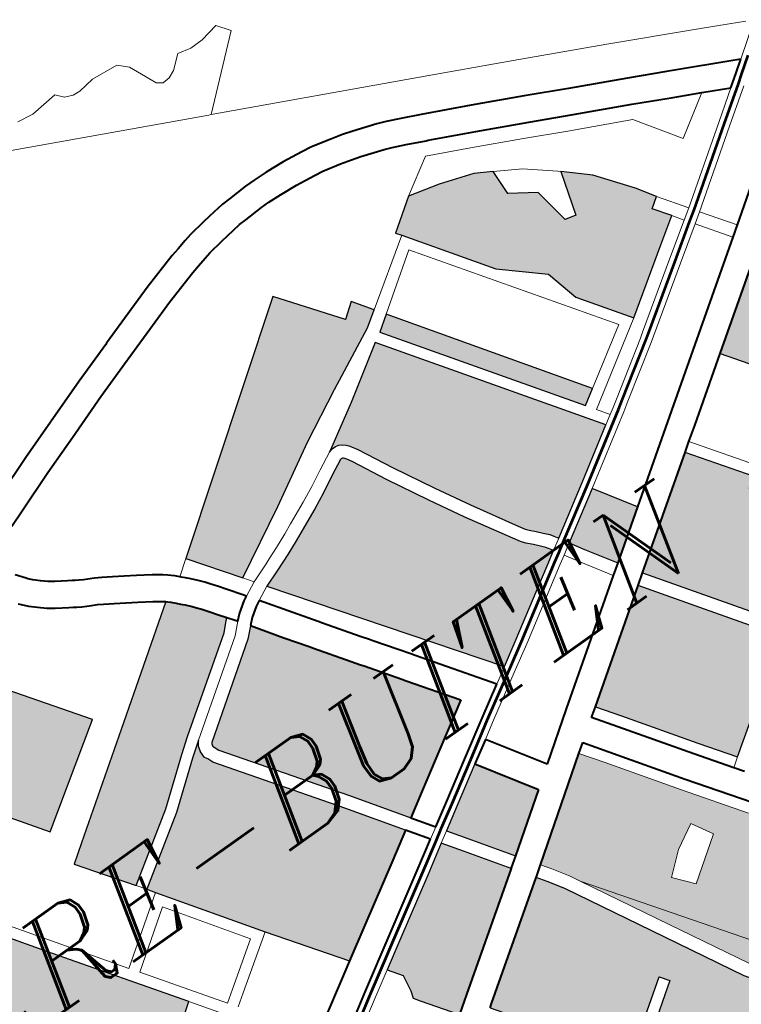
# Model space of a CAD drawing. Header units: metres. Extents: x 148316 to 148653, y 486436 to 486744.
# Tile 67 of 87: x 148550.13 to 148553.93, y 486728.67 to 486733.84. Entities that reach past the tile are written whole.
import ezdxf

# ---------------------------------------------------------------- set-up
doc = ezdxf.new("R2010")
doc.units = ezdxf.units.M
doc.header["$MEASUREMENT"] = 0
for name, color, linetype, lineweight in [('WVB-pen-brm-dik 018', 6, 'Continuous', 13), ('WVB-pen-brm-dik 050', 6, 'Continuous', 53), ('WVB-pen-dik 035', 1, 'Continuous', 40), ('WVB-raster-20%', 254, 'Continuous', 30), ('WVB-raster-60%', 253, 'Continuous', 30), ('WVB-tekst-dik 035', 1, 'Continuous', 40)]:
    doc.layers.add(name, color=color, linetype=linetype, lineweight=lineweight)
doc.styles.add('1 200   cursief   0.18', font='ITALICS.shx', dxfattribs={"height": 0.36})

# ---------------------------------------------------------------- blocks, each defined once
blk = doc.blocks.new('INZET')
at = {"layer": 'WVB-raster-20%'}
for points in [[(-0.045455, -0.030839), (-0.046384, -0.029553), (-0.040528, -0.025267), (-0.039317, -0.02687), (-0.038925, -0.026576), (-0.038558, -0.027104), (-0.038974, -0.027388), (-0.040621, -0.028202), (-0.042006, -0.028917), (-0.043615, -0.029844)], [(-0.033117, -0.031228), (-0.034045, -0.029904), (-0.034282, -0.028997), (-0.035325, -0.028078), (-0.036834, -0.025925), (-0.036932, -0.025785), (-0.036092, -0.025194), (-0.035254, -0.025397), (-0.034347, -0.025699), (-0.033907, -0.025955), (-0.03392, -0.026647), (-0.033261, -0.027087), (-0.033092, -0.028083), (-0.032795, -0.028147), (-0.032455, -0.026982), (-0.031829, -0.027553), (-0.031104, -0.02848), (-0.030786, -0.028981), (-0.031064, -0.029177), (-0.030752, -0.029619), (-0.031428, -0.030079)], [(-0.035489, -0.032374), (-0.038779, -0.027668), (-0.038369, -0.027378), (-0.035081, -0.032116)], [(-0.038086, -0.034803), (-0.03816, -0.034682), (-0.038219, -0.03459), (-0.038338, -0.034459), (-0.03847, -0.034316), (-0.038597, -0.034183), (-0.038664, -0.034095), (-0.038772, -0.033923), (-0.03947, -0.032746), (-0.03998, -0.03184), (-0.040566, -0.030756), (-0.041039, -0.029843), (-0.04113, -0.029689), (-0.041176, -0.029626), (-0.04122, -0.029572), (-0.041284, -0.029513), (-0.041375, -0.029462), (-0.041468, -0.029442), (-0.04158, -0.029438), (-0.041683, -0.029466), (-0.040464, -0.028738), (-0.03904, -0.027818), (-0.035349, -0.033098), (-0.036735, -0.033969)], [(-0.053449, -0.033334), (-0.05493, -0.031233), (-0.052337, -0.029459), (-0.050836, -0.03158)], [(-0.052432, -0.035796), (-0.053435, -0.034394), (-0.052946, -0.034048), (-0.050376, -0.032229), (-0.047468, -0.03017), (-0.047425, -0.030209), (-0.047368, -0.03026), (-0.04727, -0.030363), (-0.047187, -0.03045), (-0.0471, -0.03054), (-0.04698, -0.030676), (-0.046877, -0.030797), (-0.046808, -0.030882), (-0.046678, -0.031061), (-0.046552, -0.031233), (-0.0464, -0.031443), (-0.0465, -0.031537), (-0.046696, -0.031726), (-0.049053, -0.03339), (-0.049458, -0.033688), (-0.050628, -0.034607)], [(-0.029984, -0.035895), (-0.031818, -0.03331), (-0.029367, -0.031587), (-0.0278, -0.033811), (-0.027565, -0.034147)], [(-0.049006, -0.040662), (-0.050373, -0.038751), (-0.052118, -0.036236), (-0.052257, -0.03604), (-0.050452, -0.03485), (-0.049277, -0.033927), (-0.048875, -0.033632), (-0.048969, -0.033761), (-0.049013, -0.033917), (-0.049013, -0.034097), (-0.048966, -0.034179), (-0.048904, -0.034326), (-0.046777, -0.037323), (-0.045815, -0.038715), (-0.046545, -0.039162), (-0.048135, -0.040131)], [(-0.0372, -0.036233), (-0.037706, -0.035434), (-0.037931, -0.03506), (-0.036618, -0.03425), (-0.035923, -0.035335)], [(-0.034529, -0.040088), (-0.035019, -0.039393), (-0.035754, -0.038344), (-0.036817, -0.036825), (-0.03407, -0.034894), (-0.032961, -0.036463), (-0.033236, -0.036641), (-0.033123, -0.038508), (-0.033093, -0.039079)], [(-0.043851, -0.040941), (-0.044607, -0.03985), (-0.044948, -0.039357), (-0.044332, -0.038981), (-0.043318, -0.038358), (-0.042349, -0.039871)]]:
    blk.add_hatch(color=256, dxfattribs=at).paths.add_polyline_path(points)
at = {"layer": 'WVB-raster-20%', "extrusion": (0, 0, -1)}
for points in [[(0.041203, -0.03672), (0.040535, -0.036317), (0.038605, -0.035123), (0.038384, -0.034987), (0.038457, -0.034868), (0.038498, -0.034804), (0.038596, -0.034695), (0.038725, -0.034555), (0.038864, -0.03441), (0.038952, -0.034294), (0.039071, -0.034105), (0.039773, -0.032922), (0.040286, -0.032009), (0.040875, -0.03092), (0.041346, -0.030012), (0.041422, -0.029882), (0.041454, -0.02984), (0.041477, -0.029811), (0.041491, -0.029798), (0.041499, -0.029793), (0.041512, -0.029791), (0.04154, -0.029789), (0.041558, -0.029795), (0.041992, -0.030009), (0.042432, -0.030246), (0.042865, -0.030455), (0.043466, -0.03073), (0.043749, -0.030856), (0.044139, -0.031021), (0.044611, -0.031213), (0.045066, -0.031377)], [(0.045516, -0.038533), (0.044855, -0.038128), (0.043846, -0.037509), (0.042642, -0.036769), (0.043521, -0.035529), (0.04359, -0.035431), (0.044199, -0.034572), (0.044257, -0.034491), (0.044406, -0.03428), (0.045011, -0.03342), (0.04508, -0.033321), (0.045486, -0.032745), (0.046019, -0.031977), (0.046053, -0.032008), (0.04628, -0.032228), (0.048626, -0.033885), (0.048649, -0.033917), (0.048663, -0.033966), (0.048663, -0.034004), (0.048652, -0.034024), (0.048597, -0.034155), (0.04649, -0.037122)], [(0.056681, -0.041698), (0.053069, -0.039082), (0.055255, -0.035973), (0.056354, -0.034395), (0.06008, -0.036898), (0.059504, -0.037708), (0.057663, -0.040309)], [(0.037588, -0.042211), (0.034816, -0.040289), (0.035306, -0.039594), (0.036041, -0.038545), (0.037104, -0.037026), (0.039868, -0.03897), (0.039448, -0.039563), (0.038231, -0.041309)], [(0.047469, -0.043486), (0.047015, -0.043167), (0.044136, -0.041144), (0.044895, -0.040049), (0.045247, -0.03954), (0.046024, -0.040016), (0.047615, -0.040985), (0.048337, -0.041426), (0.04808, -0.041792), (0.048146, -0.042234), (0.048213, -0.042433), (0.048102, -0.042588)], [(0.042004, -0.050449), (0.04153, -0.050402), (0.040889, -0.050212), (0.039608, -0.0495), (0.039375, -0.04938), (0.040405, -0.047335), (0.040483, -0.047294), (0.040606, -0.047206), (0.040709, -0.047103), (0.040782, -0.046995), (0.042076, -0.044626), (0.043292, -0.042389), (0.043562, -0.041972), (0.043737, -0.041719), (0.046613, -0.043739), (0.046712, -0.043809), (0.044443, -0.04701), (0.042618, -0.045721), (0.042445, -0.045966), (0.044269, -0.047255)]]:
    blk.add_hatch(color=256, dxfattribs=at).paths.add_polyline_path(points)
h = blk.add_hatch(color=256, dxfattribs=at)
h.paths.add_polyline_path([(0.03989, -0.047109), (0.039811, -0.047086), (0.039732, -0.047064), (0.03962, -0.046993), (0.039582, -0.04697), (0.037366, -0.045408), (0.036939, -0.045144), (0.036721, -0.045001), (0.036871, -0.044914), (0.037236, -0.044662), (0.037567, -0.044354), (0.037844, -0.044086), (0.038209, -0.043579), (0.039293, -0.042058), (0.040512, -0.040311), (0.040931, -0.039719), (0.043452, -0.041516), (0.043271, -0.041777), (0.042991, -0.04221), (0.042849, -0.042471), (0.041768, -0.044459), (0.040482, -0.046813), (0.040437, -0.04688), (0.040379, -0.046938), (0.040298, -0.046996), (0.040194, -0.047051), (0.040117, -0.047081), (0.040058, -0.047097), (0.039957, -0.047109)])
h.paths.add_polyline_path([(0.04041, -0.044295), (0.039294, -0.043509), (0.039275, -0.043495), (0.039606, -0.042922), (0.040265, -0.043295), (0.040839, -0.04379)], flags=16)
at = {"layer": 'WVB-pen-brm-dik 018'}
for p, q in [((-0.039355, -0.020307), (-0.046798, -0.016794)), ((-0.043324, -0.017645), (-0.042885, -0.017712)), ((-0.042885, -0.017712), (-0.043324, -0.017645)), ((-0.042885, -0.017712), (-0.042125, -0.017628)), ((-0.042125, -0.017628), (-0.042885, -0.017712)), ((-0.042125, -0.017628), (-0.041956, -0.017831)), ((-0.041956, -0.017831), (-0.042125, -0.017628)), ((-0.041956, -0.017831), (-0.041736, -0.017915)), ((-0.041736, -0.017915), (-0.041956, -0.017831)), ((-0.041736, -0.017915), (-0.041534, -0.017932)), ((-0.041534, -0.017932), (-0.041736, -0.017915)), ((-0.041534, -0.017932), (-0.041078, -0.017865)), ((-0.041078, -0.017865), (-0.041534, -0.017932)), ((-0.041078, -0.017865), (-0.040342, -0.017943)), ((-0.040342, -0.017943), (-0.041078, -0.017865)), ((-0.040342, -0.017943), (-0.040106, -0.01818)), ((-0.040106, -0.01818), (-0.040342, -0.017943)), ((-0.040106, -0.01818), (-0.039903, -0.018619)), ((-0.039903, -0.018619), (-0.040106, -0.01818)), ((-0.039903, -0.018619), (-0.039768, -0.018923)), ((-0.039768, -0.018923), (-0.039903, -0.018619)), ((-0.03921, -0.018923), (-0.038856, -0.018619)), ((-0.038856, -0.018619), (-0.03921, -0.018923)), ((-0.038856, -0.018619), (-0.038501, -0.018704)), ((-0.038501, -0.018704), (-0.038856, -0.018619)), ((-0.038129, -0.018704), (-0.037623, -0.018602)), ((-0.037623, -0.018602), (-0.038129, -0.018704)), ((-0.037623, -0.018602), (-0.037369, -0.01894)), ((-0.037369, -0.01894), (-0.037623, -0.018602)), ((-0.038501, -0.018704), (-0.038129, -0.018704)), ((-0.038129, -0.018704), (-0.038501, -0.018704)), ((-0.039768, -0.018923), (-0.039616, -0.019025)), ((-0.039616, -0.019025), (-0.039768, -0.018923)), ((-0.039616, -0.019025), (-0.039413, -0.019008)), ((-0.039413, -0.019008), (-0.039616, -0.019025)), ((-0.039413, -0.019008), (-0.03921, -0.018923)), ((-0.03921, -0.018923), (-0.039413, -0.019008)), ((-0.037369, -0.01894), (-0.039077, -0.020438)), ((-0.039077, -0.020438), (-0.037369, -0.01894)), ((-0.039131, -0.020412), (-0.039355, -0.020307)), ((-0.039077, -0.020438), (-0.039131, -0.020412)), ((-0.039077, -0.020438), (-0.034044, -0.022813)), ((-0.039963, -0.022521), (-0.039435, -0.022494)), ((-0.039435, -0.022494), (-0.039157, -0.022494)), ((-0.039157, -0.022494), (-0.038773, -0.022512)), ((-0.041825, -0.022807), (-0.041554, -0.022737)), ((-0.041554, -0.022737), (-0.041343, -0.02269)), ((-0.041343, -0.02269), (-0.040875, -0.022614)), ((-0.040875, -0.022614), (-0.040661, -0.022588)), ((-0.040661, -0.022588), (-0.040194, -0.022525)), ((-0.040194, -0.022525), (-0.039963, -0.022521)), ((-0.038773, -0.022512), (-0.038251, -0.022548)), ((-0.038251, -0.022548), (-0.0377, -0.022622)), ((-0.0377, -0.022622), (-0.037421, -0.022659)), ((-0.037421, -0.022659), (-0.036884, -0.022785)), ((-0.043036, -0.023152), (-0.042057, -0.022864)), ((-0.042057, -0.022864), (-0.041825, -0.022807)), ((-0.036884, -0.022785), (-0.036566, -0.02287)), ((-0.036566, -0.02287), (-0.036298, -0.02295)), ((-0.036298, -0.02295), (-0.035667, -0.023164)), ((-0.034044, -0.022813), (-0.031785, -0.023884)), ((-0.04377, -0.023395), (-0.043036, -0.023152)), ((-0.040571, -0.023282), (-0.040776, -0.023307)), ((-0.040141, -0.023224), (-0.040571, -0.023282)), ((-0.039939, -0.02322), (-0.040141, -0.023224)), ((-0.039418, -0.023194), (-0.039939, -0.02322)), ((-0.039173, -0.023194), (-0.039418, -0.023194)), ((-0.038813, -0.023211), (-0.039173, -0.023194)), ((-0.038322, -0.023245), (-0.038813, -0.023211)), ((-0.037792, -0.023316), (-0.038322, -0.023245)), ((-0.035667, -0.023164), (-0.035435, -0.023251)), ((-0.035435, -0.023251), (-0.035069, -0.023411)), ((-0.044798, -0.023737), (-0.04377, -0.023395)), ((-0.041874, -0.02354), (-0.042828, -0.02382)), ((-0.041653, -0.023485), (-0.041874, -0.02354)), ((-0.041391, -0.023418), (-0.041653, -0.023485)), ((-0.041211, -0.023378), (-0.041391, -0.023418)), ((-0.040776, -0.023307), (-0.041211, -0.023378)), ((-0.037547, -0.023349), (-0.037792, -0.023316)), ((-0.037054, -0.023464), (-0.037547, -0.023349)), ((-0.036758, -0.023543), (-0.037054, -0.023464)), ((-0.035069, -0.023411), (-0.034578, -0.023636)), ((-0.045962, -0.024128), (-0.044837, -0.02375)), ((-0.044837, -0.02375), (-0.044798, -0.023737)), ((-0.036511, -0.023617), (-0.036758, -0.023543)), ((-0.035902, -0.023824), (-0.036511, -0.023617)), ((-0.034578, -0.023636), (-0.033368, -0.024201)), ((-0.042828, -0.02382), (-0.043549, -0.02406)), ((-0.035699, -0.0239), (-0.035902, -0.023824)), ((-0.035354, -0.024051), (-0.035699, -0.0239)), ((-0.03487, -0.024272), (-0.035354, -0.024051)), ((-0.031785, -0.023884), (-0.029531, -0.024965)), ((-0.047203, -0.024573), (-0.045962, -0.024128)), ((-0.043549, -0.02406), (-0.044575, -0.0244)), ((-0.034816, -0.024297), (-0.03487, -0.024272)), ((-0.033666, -0.024834), (-0.034816, -0.024297)), ((-0.033368, -0.024201), (-0.032088, -0.024808)), ((-0.048265, -0.024952), (-0.047203, -0.024573)), ((-0.044614, -0.024413), (-0.045732, -0.024789)), ((-0.044575, -0.0244), (-0.044614, -0.024413)), ((-0.045732, -0.024789), (-0.046967, -0.025232)), ((-0.036092, -0.025194), (-0.03512, -0.024596)), ((-0.03512, -0.024596), (-0.036092, -0.025194)), ((-0.03512, -0.024596), (-0.034027, -0.025106)), ((-0.034027, -0.025106), (-0.03512, -0.024596)), ((-0.032391, -0.02544), (-0.033666, -0.024834)), ((-0.032088, -0.024808), (-0.031023, -0.025324)), ((-0.049406, -0.02538), (-0.048265, -0.024952)), ((-0.029531, -0.024965), (-0.027281, -0.026056)), ((-0.046967, -0.025232), (-0.048025, -0.025609)), ((-0.046384, -0.029553), (-0.040528, -0.025267)), ((-0.040528, -0.025267), (-0.039317, -0.02687)), ((-0.036932, -0.025785), (-0.036092, -0.025194)), ((-0.036092, -0.025194), (-0.035254, -0.025397)), ((-0.034027, -0.025106), (-0.032753, -0.02571)), ((-0.032753, -0.02571), (-0.034027, -0.025106)), ((-0.031023, -0.025324), (-0.029604, -0.026)), ((-0.048025, -0.025609), (-0.049158, -0.026035)), ((-0.035254, -0.025397), (-0.034347, -0.025699)), ((-0.031326, -0.025955), (-0.032391, -0.02544)), ((-0.036834, -0.025925), (-0.036932, -0.025785)), ((-0.034347, -0.025699), (-0.033907, -0.025955)), ((-0.032753, -0.02571), (-0.031689, -0.026226)), ((-0.031689, -0.026226), (-0.032753, -0.02571)), ((-0.049158, -0.026035), (-0.049617, -0.026211)), ((-0.038558, -0.027104), (-0.036834, -0.025925)), ((-0.036834, -0.025925), (-0.038558, -0.027104)), ((-0.035325, -0.028078), (-0.036834, -0.025925)), ((-0.033907, -0.025955), (-0.03392, -0.026647)), ((-0.033239, -0.026344), (-0.033907, -0.025955)), ((-0.033907, -0.025955), (-0.033239, -0.026344)), ((-0.029907, -0.02663), (-0.031326, -0.025955)), ((-0.029604, -0.026), (-0.028665, -0.026457)), ((-0.027281, -0.026056), (-0.0266, -0.026389)), ((-0.038369, -0.027378), (-0.036906, -0.026344)), ((-0.036906, -0.026344), (-0.038369, -0.027378)), ((-0.036906, -0.026344), (-0.033543, -0.031143)), ((-0.033543, -0.031143), (-0.036906, -0.026344)), ((-0.032514, -0.026928), (-0.033239, -0.026344)), ((-0.033239, -0.026344), (-0.032514, -0.026928)), ((-0.031689, -0.026226), (-0.030119, -0.026973)), ((-0.030119, -0.026973), (-0.031689, -0.026226)), ((-0.039317, -0.02687), (-0.038925, -0.026576)), ((-0.038925, -0.026576), (-0.038558, -0.027104)), ((-0.028971, -0.027086), (-0.029907, -0.02663)), ((-0.028665, -0.026457), (-0.026889, -0.027324)), ((-0.0266, -0.026389), (-0.026203, -0.026584)), ((-0.03392, -0.026647), (-0.033261, -0.027087)), ((-0.026889, -0.027324), (-0.026001, -0.026683)), ((-0.038558, -0.027104), (-0.038974, -0.027388)), ((-0.033261, -0.027087), (-0.033092, -0.028083)), ((-0.032795, -0.028147), (-0.032455, -0.026982)), ((-0.032455, -0.026982), (-0.032514, -0.026928)), ((-0.032514, -0.026928), (-0.032455, -0.026982)), ((-0.032455, -0.026982), (-0.031829, -0.027553)), ((-0.030119, -0.026973), (-0.029331, -0.028147)), ((-0.029331, -0.028147), (-0.030119, -0.026973)), ((-0.02823, -0.027448), (-0.028971, -0.027086)), ((-0.050282, -0.027303), (-0.0501, -0.027545)), ((-0.038974, -0.027388), (-0.040621, -0.028202)), ((-0.038779, -0.027668), (-0.038369, -0.027378)), ((-0.038369, -0.027378), (-0.035081, -0.032116)), ((-0.0501, -0.027545), (-0.050077, -0.027576)), ((-0.050077, -0.027576), (-0.04998, -0.027677)), ((-0.04998, -0.027677), (-0.049833, -0.027816)), ((-0.035489, -0.032374), (-0.038779, -0.027668)), ((-0.031829, -0.027553), (-0.031104, -0.02848)), ((-0.029331, -0.028147), (-0.02823, -0.027448)), ((-0.02823, -0.027448), (-0.029331, -0.028147)), ((-0.027537, -0.027787), (-0.02823, -0.027448)), ((-0.049833, -0.027816), (-0.049686, -0.027939)), ((-0.040464, -0.028738), (-0.03904, -0.027818)), ((-0.03904, -0.027818), (-0.035349, -0.033098)), ((-0.028302, -0.028328), (-0.027537, -0.027787)), ((-0.027229, -0.027937), (-0.028149, -0.028588)), ((-0.050611, -0.028031), (-0.05066, -0.027965)), ((-0.050473, -0.028174), (-0.050611, -0.028031)), ((-0.050299, -0.028338), (-0.050473, -0.028174)), ((-0.049686, -0.027939), (-0.049539, -0.028044)), ((-0.049539, -0.028044), (-0.049255, -0.028228)), ((-0.034282, -0.028997), (-0.035325, -0.028078)), ((-0.033092, -0.028083), (-0.032795, -0.028147)), ((-0.050116, -0.028493), (-0.050299, -0.028338)), ((-0.049255, -0.028228), (-0.049154, -0.028294)), ((-0.049154, -0.028294), (-0.049088, -0.028337)), ((-0.049088, -0.028337), (-0.049, -0.028389)), ((-0.049, -0.028389), (-0.048898, -0.028445)), ((-0.048898, -0.028445), (-0.048791, -0.028501)), ((-0.040621, -0.028202), (-0.042006, -0.028917)), ((-0.03027, -0.029714), (-0.028302, -0.028328)), ((-0.049933, -0.028623), (-0.050116, -0.028493)), ((-0.049636, -0.028816), (-0.049933, -0.028623)), ((-0.048791, -0.028501), (-0.048632, -0.028582)), ((-0.048632, -0.028582), (-0.048473, -0.028682)), ((-0.048473, -0.028682), (-0.048235, -0.028829)), ((-0.031104, -0.02848), (-0.030786, -0.028981)), ((-0.028149, -0.028588), (-0.030097, -0.02996)), ((-0.049535, -0.028881), (-0.049636, -0.028816)), ((-0.049458, -0.028931), (-0.049535, -0.028881)), ((-0.049346, -0.028998), (-0.049458, -0.028931)), ((-0.048235, -0.028829), (-0.04797, -0.028994)), ((-0.042006, -0.028917), (-0.043615, -0.029844)), ((-0.041683, -0.029466), (-0.040464, -0.028738)), ((-0.049228, -0.029062), (-0.049346, -0.028998)), ((-0.049114, -0.029122), (-0.049228, -0.029062)), ((-0.048979, -0.029191), (-0.049114, -0.029122)), ((-0.048843, -0.029277), (-0.048979, -0.029191)), ((-0.04797, -0.028994), (-0.047696, -0.029165)), ((-0.047696, -0.029165), (-0.047351, -0.029393)), ((-0.034045, -0.029904), (-0.034282, -0.028997)), ((-0.030786, -0.028981), (-0.031064, -0.029177)), ((-0.031064, -0.029177), (-0.030752, -0.029619)), ((-0.030786, -0.028981), (-0.03027, -0.029714)), ((-0.03027, -0.029714), (-0.030786, -0.028981)), ((-0.052337, -0.029459), (-0.050836, -0.03158)), ((-0.048604, -0.029424), (-0.048843, -0.029277)), ((-0.04834, -0.029588), (-0.048604, -0.029424)), ((-0.047351, -0.029393), (-0.047125, -0.02955)), ((-0.041683, -0.029466), (-0.042153, -0.029698)), ((-0.042153, -0.029698), (-0.041683, -0.029466)), ((-0.04158, -0.029438), (-0.041683, -0.029466)), ((-0.041468, -0.029442), (-0.04158, -0.029438)), ((-0.041375, -0.029462), (-0.041468, -0.029442)), ((-0.041284, -0.029513), (-0.041375, -0.029462)), ((-0.029494, -0.030815), (-0.027561, -0.029456)), ((-0.048075, -0.029754), (-0.04834, -0.029588)), ((-0.047125, -0.02955), (-0.047021, -0.029631)), ((-0.047021, -0.029631), (-0.046956, -0.029689)), ((-0.046956, -0.029689), (-0.04688, -0.029757)), ((-0.046384, -0.029553), (-0.046791, -0.029851)), ((-0.046791, -0.029851), (-0.046384, -0.029553)), ((-0.045455, -0.030839), (-0.046384, -0.029553)), ((-0.042153, -0.029698), (-0.042591, -0.029934)), ((-0.042591, -0.029934), (-0.042153, -0.029698)), ((-0.04122, -0.029572), (-0.041284, -0.029513)), ((-0.041176, -0.029626), (-0.04122, -0.029572)), ((-0.04113, -0.029689), (-0.041176, -0.029626)), ((-0.041039, -0.029843), (-0.04113, -0.029689)), ((-0.030752, -0.029619), (-0.031428, -0.030079)), ((-0.030551, -0.029905), (-0.030752, -0.029619)), ((-0.030752, -0.029619), (-0.030551, -0.029905)), ((-0.030551, -0.029905), (-0.03027, -0.029714)), ((-0.047743, -0.029972), (-0.048075, -0.029754)), ((-0.04754, -0.030114), (-0.047743, -0.029972)), ((-0.04688, -0.029757), (-0.046791, -0.029851)), ((-0.046791, -0.029851), (-0.046764, -0.029879)), ((-0.046764, -0.029879), (-0.046681, -0.029965)), ((-0.046681, -0.029965), (-0.046584, -0.030067)), ((-0.043615, -0.029844), (-0.045455, -0.030839)), ((-0.042591, -0.029934), (-0.043014, -0.030138)), ((-0.043014, -0.030138), (-0.042591, -0.029934)), ((-0.041992, -0.030009), (-0.041558, -0.029795)), ((-0.041558, -0.029795), (-0.04154, -0.029789)), ((-0.04154, -0.029789), (-0.041512, -0.029791)), ((-0.041512, -0.029791), (-0.041499, -0.029793)), ((-0.041499, -0.029793), (-0.041491, -0.029798)), ((-0.041491, -0.029798), (-0.041477, -0.029811)), ((-0.041477, -0.029811), (-0.041454, -0.02984)), ((-0.041454, -0.02984), (-0.041422, -0.029882)), ((-0.041422, -0.029882), (-0.041346, -0.030012)), ((-0.040566, -0.030756), (-0.041039, -0.029843)), ((-0.033117, -0.031228), (-0.034045, -0.029904)), ((-0.031461, -0.030523), (-0.030551, -0.029905)), ((-0.030097, -0.02996), (-0.030378, -0.030151)), ((-0.030097, -0.02996), (-0.029494, -0.030815)), ((-0.029494, -0.030815), (-0.030097, -0.02996)), ((-0.050376, -0.032229), (-0.047468, -0.03017)), ((-0.04747, -0.030168), (-0.04754, -0.030114)), ((-0.047468, -0.03017), (-0.04747, -0.030168)), ((-0.046584, -0.030067), (-0.046452, -0.030217)), ((-0.046452, -0.030217), (-0.046339, -0.030349)), ((-0.043014, -0.030138), (-0.04361, -0.030411)), ((-0.04361, -0.030411), (-0.043014, -0.030138)), ((-0.042865, -0.030455), (-0.042432, -0.030246)), ((-0.042432, -0.030246), (-0.041992, -0.030009)), ((-0.041346, -0.030012), (-0.040875, -0.03092)), ((-0.031428, -0.030079), (-0.033117, -0.031228)), ((-0.030378, -0.030151), (-0.031293, -0.030772)), ((-0.029773, -0.031011), (-0.030378, -0.030151)), ((-0.030378, -0.030151), (-0.029773, -0.031011)), ((-0.046339, -0.030349), (-0.046252, -0.030457)), ((-0.046252, -0.030457), (-0.046112, -0.030649)), ((-0.04361, -0.030411), (-0.043889, -0.030535)), ((-0.043889, -0.030535), (-0.04361, -0.030411)), ((-0.043466, -0.03073), (-0.042865, -0.030455)), ((-0.03315, -0.031673), (-0.031461, -0.030523)), ((-0.046112, -0.030649), (-0.045986, -0.030821)), ((-0.044273, -0.030698), (-0.044597, -0.030829)), ((-0.044597, -0.030829), (-0.044273, -0.030698)), ((-0.043889, -0.030535), (-0.044273, -0.030698)), ((-0.044273, -0.030698), (-0.043889, -0.030535)), ((-0.043749, -0.030856), (-0.043466, -0.03073)), ((-0.03998, -0.03184), (-0.040566, -0.030756)), ((-0.031293, -0.030772), (-0.032978, -0.031918)), ((-0.045986, -0.030821), (-0.045699, -0.031218)), ((-0.045273, -0.03109), (-0.045455, -0.030839)), ((-0.045455, -0.030839), (-0.045273, -0.03109)), ((-0.044742, -0.030888), (-0.045273, -0.03109)), ((-0.045273, -0.03109), (-0.044742, -0.030888)), ((-0.044597, -0.030829), (-0.044742, -0.030888)), ((-0.044742, -0.030888), (-0.044597, -0.030829)), ((-0.044611, -0.031213), (-0.044139, -0.031021)), ((-0.044139, -0.031021), (-0.043749, -0.030856)), ((-0.040875, -0.03092), (-0.040286, -0.032009)), ((-0.032346, -0.03282), (-0.029773, -0.031011)), ((-0.029773, -0.031011), (-0.029494, -0.030815)), ((-0.053449, -0.033334), (-0.05493, -0.031233)), ((-0.045651, -0.031284), (-0.045781, -0.031351)), ((-0.045699, -0.031218), (-0.045685, -0.031237)), ((-0.045685, -0.031237), (-0.045651, -0.031284)), ((-0.045651, -0.031284), (-0.045273, -0.03109)), ((-0.045273, -0.03109), (-0.045651, -0.031284)), ((-0.045066, -0.031377), (-0.044611, -0.031213)), ((-0.033117, -0.031228), (-0.035316, -0.03262)), ((-0.035316, -0.03262), (-0.033117, -0.031228)), ((-0.033543, -0.031143), (-0.035081, -0.032116)), ((-0.035081, -0.032116), (-0.033543, -0.031143)), ((-0.0465, -0.031537), (-0.046696, -0.031726)), ((-0.0464, -0.031443), (-0.0465, -0.031537)), ((-0.046266, -0.031628), (-0.0464, -0.031443)), ((-0.046078, -0.031554), (-0.046222, -0.031688)), ((-0.045781, -0.031351), (-0.046078, -0.031554)), ((-0.045066, -0.031377), (-0.045448, -0.031573)), ((-0.045448, -0.031573), (-0.045066, -0.031377)), ((-0.041203, -0.03672), (-0.045066, -0.031377)), ((-0.055009, -0.035801), (-0.057879, -0.031679)), ((-0.057879, -0.031679), (-0.055009, -0.035801)), ((-0.050836, -0.03158), (-0.053449, -0.033334)), ((-0.046696, -0.031726), (-0.049053, -0.03339)), ((-0.046504, -0.031958), (-0.046294, -0.031754)), ((-0.046294, -0.031754), (-0.046504, -0.031958)), ((-0.046294, -0.031754), (-0.046222, -0.031688)), ((-0.046222, -0.031688), (-0.046294, -0.031754)), ((-0.046251, -0.031648), (-0.046266, -0.031628)), ((-0.046222, -0.031688), (-0.046251, -0.031648)), ((-0.045859, -0.031828), (-0.045602, -0.031652)), ((-0.045602, -0.031652), (-0.045448, -0.031573)), ((-0.045448, -0.031573), (-0.044912, -0.032344)), ((-0.034691, -0.032679), (-0.03329, -0.031768)), ((-0.03329, -0.031768), (-0.03315, -0.031673)), ((-0.048875, -0.033632), (-0.046504, -0.031958)), ((-0.046504, -0.031958), (-0.048875, -0.033632)), ((-0.04628, -0.032228), (-0.046053, -0.032008)), ((-0.046053, -0.032008), (-0.046019, -0.031977)), ((-0.046019, -0.031977), (-0.045859, -0.031828)), ((-0.040286, -0.032009), (-0.039773, -0.032922)), ((-0.03947, -0.032746), (-0.03998, -0.03184)), ((-0.033124, -0.032018), (-0.034519, -0.032925)), ((-0.032978, -0.031918), (-0.033124, -0.032018)), ((-0.052946, -0.034048), (-0.050376, -0.032229)), ((-0.048626, -0.033885), (-0.04628, -0.032228)), ((-0.035081, -0.032116), (-0.035489, -0.032374)), ((-0.044912, -0.032344), (-0.044508, -0.032919)), ((-0.038772, -0.033923), (-0.03947, -0.032746)), ((-0.035316, -0.03262), (-0.035094, -0.032938)), ((-0.035094, -0.032938), (-0.035316, -0.03262)), ((-0.035094, -0.032938), (-0.034929, -0.032834)), ((-0.034929, -0.032834), (-0.034691, -0.032679)), ((-0.033856, -0.033882), (-0.032346, -0.03282)), ((-0.044508, -0.032919), (-0.044439, -0.033017)), ((-0.044439, -0.033017), (-0.043835, -0.033876)), ((-0.039773, -0.032922), (-0.039071, -0.034105)), ((-0.034767, -0.033087), (-0.036618, -0.03425)), ((-0.035349, -0.033098), (-0.035094, -0.032938)), ((-0.034519, -0.032925), (-0.034767, -0.033087)), ((-0.031818, -0.03331), (-0.031942, -0.033397)), ((-0.029984, -0.035895), (-0.031818, -0.03331)), ((-0.049053, -0.03339), (-0.049458, -0.033688)), ((-0.031942, -0.033397), (-0.033454, -0.034461)), ((-0.049458, -0.033688), (-0.050628, -0.034607)), ((-0.049277, -0.033927), (-0.048875, -0.033632)), ((-0.048969, -0.033761), (-0.049013, -0.033917)), ((-0.048875, -0.033632), (-0.048969, -0.033761)), ((-0.048649, -0.033917), (-0.048626, -0.033885)), ((-0.043835, -0.033876), (-0.043686, -0.034086)), ((-0.035923, -0.035335), (-0.033856, -0.033882)), ((-0.053435, -0.034394), (-0.052946, -0.034048)), ((-0.050452, -0.03485), (-0.049277, -0.033927)), ((-0.049013, -0.033917), (-0.049013, -0.034097)), ((-0.049013, -0.034097), (-0.048966, -0.034179)), ((-0.048663, -0.033966), (-0.048649, -0.033917)), ((-0.048663, -0.034004), (-0.048663, -0.033966)), ((-0.048652, -0.034024), (-0.048663, -0.034004)), ((-0.048597, -0.034155), (-0.048652, -0.034024)), ((-0.043686, -0.034086), (-0.043628, -0.034168)), ((-0.039071, -0.034105), (-0.038952, -0.034294)), ((-0.038664, -0.034095), (-0.038772, -0.033923)), ((-0.038597, -0.034183), (-0.038664, -0.034095)), ((-0.056354, -0.034395), (-0.055255, -0.035973)), ((-0.052432, -0.035796), (-0.053435, -0.034394)), ((-0.048966, -0.034179), (-0.048904, -0.034326)), ((-0.048904, -0.034326), (-0.046777, -0.037323)), ((-0.04649, -0.037122), (-0.048597, -0.034155)), ((-0.043628, -0.034168), (-0.043019, -0.035026)), ((-0.038952, -0.034294), (-0.038864, -0.03441)), ((-0.03847, -0.034316), (-0.038597, -0.034183)), ((-0.038338, -0.034459), (-0.03847, -0.034316)), ((-0.036618, -0.03425), (-0.035923, -0.035335)), ((-0.050628, -0.034607), (-0.052432, -0.035796)), ((-0.038864, -0.03441), (-0.038725, -0.034555)), ((-0.038725, -0.034555), (-0.038596, -0.034695)), ((-0.038219, -0.03459), (-0.038338, -0.034459)), ((-0.03816, -0.034682), (-0.038219, -0.03459)), ((-0.033454, -0.034461), (-0.033825, -0.034721)), ((-0.052257, -0.03604), (-0.050452, -0.03485)), ((-0.038596, -0.034695), (-0.038498, -0.034804)), ((-0.038498, -0.034804), (-0.038457, -0.034868)), ((-0.038457, -0.034868), (-0.038384, -0.034987)), ((-0.038384, -0.034987), (-0.038086, -0.034803)), ((-0.038086, -0.034803), (-0.03816, -0.034682)), ((-0.033825, -0.034721), (-0.03407, -0.034894)), ((-0.03407, -0.034894), (-0.032961, -0.036463)), ((-0.033825, -0.034721), (-0.031525, -0.037978)), ((-0.031525, -0.037978), (-0.033825, -0.034721)), ((-0.043019, -0.035026), (-0.042949, -0.035124)), ((-0.042949, -0.035124), (-0.041634, -0.03698)), ((-0.037931, -0.03506), (-0.038229, -0.035244)), ((-0.037706, -0.035434), (-0.037931, -0.03506)), ((-0.038447, -0.035379), (-0.040379, -0.036573)), ((-0.038229, -0.035244), (-0.038447, -0.035379)), ((-0.038003, -0.035618), (-0.038229, -0.035244)), ((-0.038229, -0.035244), (-0.038003, -0.035618)), ((-0.0372, -0.036233), (-0.037706, -0.035434)), ((-0.037487, -0.036435), (-0.038003, -0.035618)), ((-0.038003, -0.035618), (-0.037487, -0.036435)), ((-0.053843, -0.037459), (-0.055009, -0.035801)), ((-0.055009, -0.035801), (-0.053843, -0.037459)), ((-0.052432, -0.035796), (-0.052257, -0.03604)), ((-0.052257, -0.03604), (-0.052432, -0.035796)), ((-0.055255, -0.035973), (-0.053069, -0.039082)), ((-0.052118, -0.036236), (-0.052257, -0.03604)), ((-0.052118, -0.036236), (-0.053843, -0.037459)), ((-0.053843, -0.037459), (-0.052118, -0.036236)), ((-0.050373, -0.038751), (-0.052118, -0.036236)), ((-0.040521, -0.038568), (-0.037487, -0.036435)), ((-0.037487, -0.036435), (-0.0372, -0.036233)), ((-0.052191, -0.036656), (-0.053671, -0.037705)), ((-0.052191, -0.036656), (-0.053671, -0.037705)), ((-0.05079, -0.038676), (-0.052191, -0.036656)), ((-0.05079, -0.038676), (-0.052191, -0.036656)), ((-0.041634, -0.03698), (-0.041203, -0.03672)), ((-0.040379, -0.036573), (-0.041027, -0.036964)), ((-0.041027, -0.036964), (-0.042311, -0.037739)), ((-0.036817, -0.036825), (-0.037104, -0.037026)), ((-0.035754, -0.038344), (-0.036817, -0.036825)), ((-0.045516, -0.038533), (-0.04649, -0.037122)), ((-0.037104, -0.037026), (-0.036041, -0.038545)), ((-0.046777, -0.037323), (-0.045815, -0.038715)), ((-0.053671, -0.037705), (-0.052264, -0.039705)), ((-0.053671, -0.037705), (-0.052264, -0.039705)), ((-0.042311, -0.037739), (-0.042722, -0.037992)), ((-0.042722, -0.037992), (-0.041778, -0.039464)), ((-0.045118, -0.03911), (-0.045516, -0.038533)), ((-0.036041, -0.038545), (-0.035306, -0.039594)), ((-0.035019, -0.039393), (-0.035754, -0.038344)), ((-0.051943, -0.039479), (-0.05079, -0.038676)), ((-0.051943, -0.039479), (-0.05079, -0.038676)), ((-0.050373, -0.038751), (-0.051771, -0.039725)), ((-0.051771, -0.039725), (-0.050373, -0.038751)), ((-0.049006, -0.040662), (-0.050373, -0.038751)), ((-0.045815, -0.038715), (-0.045417, -0.039292)), ((-0.041778, -0.039464), (-0.040521, -0.038568)), ((-0.039868, -0.03897), (-0.040114, -0.039143)), ((-0.039448, -0.039563), (-0.039868, -0.03897)), ((-0.053069, -0.039082), (-0.056681, -0.041698)), ((-0.05251, -0.039878), (-0.053069, -0.039082)), ((-0.053069, -0.039082), (-0.05251, -0.039878)), ((-0.045417, -0.039292), (-0.045118, -0.03911)), ((-0.040114, -0.039143), (-0.039694, -0.039736)), ((-0.052264, -0.039705), (-0.051943, -0.039479)), ((-0.052264, -0.039705), (-0.051943, -0.039479)), ((-0.044948, -0.039357), (-0.045247, -0.03954)), ((-0.045247, -0.03954), (-0.044895, -0.040049)), ((-0.044607, -0.03985), (-0.044948, -0.039357)), ((-0.040686, -0.039545), (-0.040931, -0.039719)), ((-0.040267, -0.040138), (-0.040686, -0.039545)), ((-0.038231, -0.041309), (-0.039448, -0.039563)), ((-0.051771, -0.039725), (-0.052092, -0.039951)), ((-0.052092, -0.039951), (-0.051771, -0.039725)), ((-0.040931, -0.039719), (-0.040512, -0.040311)), ((-0.039694, -0.039736), (-0.038476, -0.041482)), ((-0.044895, -0.040049), (-0.044136, -0.041144)), ((-0.043851, -0.040941), (-0.044607, -0.03985)), ((-0.040512, -0.040311), (-0.039293, -0.042058)), ((-0.039048, -0.041885), (-0.040267, -0.040138)), ((-0.034816, -0.040289), (-0.037588, -0.042211)), ((-0.049487, -0.040956), (-0.049006, -0.040662)), ((-0.050377, -0.041505), (-0.049487, -0.040956)), ((-0.044127, -0.041138), (-0.043851, -0.040941)), ((-0.044136, -0.041144), (-0.044127, -0.041138)), ((-0.037588, -0.042211), (-0.038231, -0.041309)), ((-0.048337, -0.041426), (-0.048964, -0.041808)), ((-0.04808, -0.041792), (-0.048337, -0.041426)), ((-0.043452, -0.041516), (-0.043723, -0.041709)), ((-0.043271, -0.041777), (-0.043452, -0.041516)), ((-0.038476, -0.041482), (-0.037834, -0.042382)), ((-0.048964, -0.041808), (-0.049834, -0.042345)), ((-0.048146, -0.042234), (-0.04808, -0.041792)), ((-0.043723, -0.041709), (-0.043737, -0.041719)), ((-0.043737, -0.041719), (-0.043562, -0.041972)), ((-0.042991, -0.04221), (-0.043271, -0.041777)), ((-0.037965, -0.043404), (-0.039048, -0.041885)), ((-0.043562, -0.041972), (-0.043292, -0.042389)), ((-0.039293, -0.042058), (-0.038209, -0.043579)), ((-0.048213, -0.042433), (-0.048146, -0.042234)), ((-0.043292, -0.042389), (-0.042076, -0.044626)), ((-0.042849, -0.042471), (-0.042991, -0.04221)), ((-0.037588, -0.042211), (-0.037834, -0.042382)), ((-0.037834, -0.042382), (-0.037588, -0.042211)), ((-0.037834, -0.042382), (-0.03766, -0.042626)), ((-0.048102, -0.042588), (-0.048213, -0.042433)), ((-0.047469, -0.043486), (-0.048102, -0.042588)), ((-0.03962, -0.046993), (-0.042849, -0.042471)), ((-0.042849, -0.042471), (-0.041768, -0.044459)), ((-0.041768, -0.044459), (-0.042849, -0.042471)), ((-0.039606, -0.042922), (-0.040265, -0.043295)), ((-0.039275, -0.043495), (-0.039606, -0.042922)), ((-0.040265, -0.043295), (-0.040839, -0.04379)), ((-0.04041, -0.044295), (-0.039294, -0.043509)), ((-0.039294, -0.043509), (-0.039275, -0.043495)), ((-0.040839, -0.04379), (-0.04041, -0.044295)), ((-0.041768, -0.044459), (-0.040482, -0.046813)), ((-0.040482, -0.046813), (-0.041768, -0.044459)), ((-0.042076, -0.044626), (-0.040782, -0.046995)), ((-0.042618, -0.045721), (-0.044443, -0.04701)), ((-0.042445, -0.045966), (-0.042618, -0.045721)), ((-0.044269, -0.047255), (-0.042445, -0.045966))]:
    blk.add_line(p, q, dxfattribs=at)
at = {"layer": 'WVB-pen-brm-dik 050'}
for p, q in [((-0.030463, -0.030026), (-0.030184, -0.029837)), ((-0.038308, -0.035116), (-0.03801, -0.034933)), ((-0.043397, -0.03823), (-0.0428, -0.037864)), ((-0.045325, -0.039412), (-0.045026, -0.039229))]:
    blk.add_line(p, q, dxfattribs=at)
at = {"layer": 'WVB-pen-brm-dik 050', "flags": 128}
for points in [[(-0.027316, -0.027815), (-0.027108, -0.027667), (-0.026671, -0.027352)], [(-0.028236, -0.028465), (-0.027316, -0.027815)], [(-0.030184, -0.029837), (-0.028235, -0.028465)], [(-0.033063, -0.031794), (-0.031377, -0.030648), (-0.030463, -0.030026)], [(-0.034601, -0.0328), (-0.033207, -0.031893), (-0.033063, -0.031794)], [(-0.036698, -0.034123), (-0.034848, -0.03296), (-0.034601, -0.0328)], [(-0.03801, -0.034933), (-0.036697, -0.034122)], [(-0.041104, -0.036836), (-0.040457, -0.036445), (-0.038526, -0.035251), (-0.038308, -0.035116)], [(-0.0428, -0.037864), (-0.042389, -0.037611), (-0.041104, -0.036836)], [(-0.045026, -0.039229), (-0.044411, -0.038853), (-0.043397, -0.03823)], [(-0.048416, -0.041298), (-0.047693, -0.040857), (-0.046102, -0.039888), (-0.045325, -0.039412)], [(-0.050289, -0.042473), (-0.049915, -0.042219), (-0.049043, -0.041681), (-0.048416, -0.041298)]]:
    blk.add_lwpolyline(points, dxfattribs=at)
at = {"layer": 'WVB-pen-dik 035', "flags": 128}
for points in [[(-0.034578, -0.023636), (-0.035069, -0.023411), (-0.035435, -0.023251), (-0.035667, -0.023164), (-0.036298, -0.02295), (-0.036566, -0.02287), (-0.036884, -0.022785), (-0.037421, -0.022659), (-0.0377, -0.022622), (-0.038251, -0.022548), (-0.038773, -0.022512), (-0.039157, -0.022494), (-0.039435, -0.022494), (-0.039963, -0.022521), (-0.040194, -0.022525), (-0.040661, -0.022588), (-0.040875, -0.022614), (-0.041343, -0.02269), (-0.041554, -0.022737), (-0.041825, -0.022807), (-0.042057, -0.022864), (-0.043036, -0.023152), (-0.04377, -0.023395), (-0.044798, -0.023737)], [(-0.044575, -0.0244), (-0.043549, -0.02406), (-0.042828, -0.02382), (-0.041874, -0.02354), (-0.041653, -0.023485), (-0.041391, -0.023418), (-0.041211, -0.023378), (-0.040776, -0.023307), (-0.040571, -0.023282), (-0.040141, -0.023224), (-0.039939, -0.02322), (-0.039418, -0.023194), (-0.039173, -0.023194), (-0.038813, -0.023211), (-0.038322, -0.023245), (-0.037792, -0.023316), (-0.037547, -0.023349), (-0.037054, -0.023464), (-0.036758, -0.023543), (-0.036511, -0.023617), (-0.035902, -0.023824), (-0.035699, -0.0239), (-0.035354, -0.024051), (-0.03487, -0.024272)], [(-0.044798, -0.023737), (-0.044837, -0.02375), (-0.045962, -0.024128), (-0.047203, -0.024573), (-0.048265, -0.024952), (-0.049406, -0.02538), (-0.049869, -0.025558)], [(-0.026889, -0.027324), (-0.028665, -0.026457), (-0.029604, -0.026), (-0.031023, -0.025324), (-0.032088, -0.024808), (-0.033368, -0.024201), (-0.034578, -0.023636)], [(-0.03487, -0.024272), (-0.034816, -0.024297)], [(-0.034816, -0.024297), (-0.033666, -0.024834), (-0.032391, -0.02544), (-0.031326, -0.025955), (-0.029907, -0.02663), (-0.028971, -0.027086), (-0.02823, -0.027448)], [(-0.049617, -0.026211), (-0.049158, -0.026035), (-0.048025, -0.025609), (-0.046967, -0.025232), (-0.045732, -0.024789), (-0.044614, -0.024413), (-0.044575, -0.0244)], [(-0.046791, -0.029851), (-0.04688, -0.029757), (-0.046956, -0.029689), (-0.047021, -0.029631), (-0.047125, -0.02955), (-0.047351, -0.029393), (-0.047696, -0.029165), (-0.04797, -0.028994), (-0.048235, -0.028829), (-0.048473, -0.028682), (-0.048632, -0.028582), (-0.048791, -0.028501), (-0.048898, -0.028445), (-0.049, -0.028389), (-0.049088, -0.028337), (-0.049154, -0.028294), (-0.049255, -0.028228), (-0.049539, -0.028044), (-0.049686, -0.027939), (-0.049833, -0.027816), (-0.04998, -0.027677), (-0.050077, -0.027576), (-0.0501, -0.027545), (-0.050282, -0.027303)], [(-0.05066, -0.027965), (-0.050611, -0.028031), (-0.050473, -0.028174), (-0.050299, -0.028338), (-0.050116, -0.028493), (-0.049933, -0.028623), (-0.049636, -0.028816), (-0.049535, -0.028881), (-0.049458, -0.028931), (-0.049346, -0.028998), (-0.049228, -0.029062), (-0.049114, -0.029122), (-0.048979, -0.029191), (-0.048843, -0.029277), (-0.048604, -0.029424), (-0.04834, -0.029588), (-0.048075, -0.029754), (-0.047743, -0.029972), (-0.04754, -0.030114), (-0.04747, -0.030168), (-0.047468, -0.03017)], [(-0.027537, -0.027787), (-0.027195, -0.027545), (-0.026889, -0.027324)], [(-0.02823, -0.027448), (-0.027537, -0.027787)], [(-0.027561, -0.029456), (-0.029494, -0.030815)], [(-0.045651, -0.031284), (-0.045685, -0.031237), (-0.045699, -0.031218), (-0.045986, -0.030821), (-0.046112, -0.030649), (-0.046252, -0.030457), (-0.046339, -0.030349), (-0.046452, -0.030217), (-0.046584, -0.030067), (-0.046681, -0.029965), (-0.046764, -0.029879), (-0.046791, -0.029851)], [(-0.047468, -0.03017), (-0.047425, -0.030209), (-0.047368, -0.03026), (-0.04727, -0.030363), (-0.047187, -0.03045), (-0.0471, -0.03054), (-0.04698, -0.030676), (-0.046877, -0.030797), (-0.046808, -0.030882), (-0.046678, -0.031061), (-0.046552, -0.031233), (-0.0464, -0.031443)], [(-0.029773, -0.031011), (-0.032346, -0.03282)], [(-0.029494, -0.030815), (-0.029773, -0.031011)], [(-0.046222, -0.031688), (-0.046078, -0.031554), (-0.045781, -0.031351), (-0.045651, -0.031284)], [(-0.0464, -0.031443), (-0.046266, -0.031628), (-0.046251, -0.031648), (-0.046222, -0.031688)], [(-0.045448, -0.031573), (-0.045602, -0.031652), (-0.045859, -0.031828), (-0.046019, -0.031977)], [(-0.041634, -0.03698), (-0.042949, -0.035124), (-0.043019, -0.035026), (-0.043628, -0.034168), (-0.043686, -0.034086), (-0.043835, -0.033876), (-0.044439, -0.033017), (-0.044508, -0.032919), (-0.044912, -0.032344), (-0.045448, -0.031573)], [(-0.031818, -0.03331), (-0.029367, -0.031587)], [(-0.046019, -0.031977), (-0.045486, -0.032745), (-0.04508, -0.033321), (-0.045011, -0.03342), (-0.044406, -0.03428), (-0.044257, -0.034491), (-0.044199, -0.034572), (-0.04359, -0.035431), (-0.043521, -0.035529), (-0.042642, -0.036769)], [(-0.032346, -0.03282), (-0.033856, -0.033882)], [(-0.031942, -0.033397), (-0.031818, -0.03331)], [(-0.033454, -0.034461), (-0.031942, -0.033397)], [(-0.033856, -0.033882), (-0.035923, -0.035335)], [(-0.033825, -0.034721), (-0.033454, -0.034461)], [(-0.036817, -0.036825), (-0.03407, -0.034894)], [(-0.03407, -0.034894), (-0.033825, -0.034721)], [(-0.035923, -0.035335), (-0.0372, -0.036233)], [(-0.037487, -0.036435), (-0.040521, -0.038568)], [(-0.0372, -0.036233), (-0.037487, -0.036435)], [(-0.042642, -0.036769), (-0.043846, -0.037509)], [(-0.04348, -0.038105), (-0.042467, -0.037483), (-0.041634, -0.03698)], [(-0.037104, -0.037026), (-0.036817, -0.036825)], [(-0.039868, -0.03897), (-0.037104, -0.037026)], [(-0.043846, -0.037509), (-0.044855, -0.038128), (-0.045516, -0.038533)], [(-0.042722, -0.037992), (-0.043318, -0.038358)], [(-0.041778, -0.039464), (-0.042722, -0.037992)], [(-0.045118, -0.03911), (-0.044489, -0.038725), (-0.04348, -0.038105)], [(-0.045516, -0.038533), (-0.045118, -0.03911)], [(-0.043318, -0.038358), (-0.042349, -0.039871)], [(-0.045815, -0.038715), (-0.046545, -0.039162), (-0.048135, -0.040131), (-0.049006, -0.040662)], [(-0.045417, -0.039292), (-0.045815, -0.038715)], [(-0.040521, -0.038568), (-0.041778, -0.039464)], [(-0.040114, -0.039143), (-0.039868, -0.03897)], [(-0.052773, -0.044184), (-0.052179, -0.043694), (-0.050725, -0.042586), (-0.049997, -0.042093), (-0.049121, -0.041553), (-0.047771, -0.040729), (-0.046181, -0.03976), (-0.045417, -0.039292)], [(-0.037834, -0.042382), (-0.038476, -0.041482), (-0.039694, -0.039736), (-0.040114, -0.039143)], [(-0.040931, -0.039719), (-0.040686, -0.039545)], [(-0.040686, -0.039545), (-0.040267, -0.040138), (-0.039048, -0.041885), (-0.037965, -0.043404), (-0.037616, -0.043889), (-0.037361, -0.044137), (-0.037048, -0.044428), (-0.036711, -0.04466), (-0.036439, -0.044818)], [(-0.043452, -0.041516), (-0.040931, -0.039719)], [(-0.042349, -0.039871), (-0.043851, -0.040941)], [(-0.049006, -0.040662), (-0.049487, -0.040956), (-0.050377, -0.041505), (-0.050798, -0.041791)], [(-0.043851, -0.040941), (-0.044127, -0.041138), (-0.044136, -0.041144)], [(-0.044136, -0.041144), (-0.047015, -0.043167), (-0.047469, -0.043486)], [(-0.043737, -0.041719), (-0.043723, -0.041709), (-0.043452, -0.041516)], [(-0.046712, -0.043809), (-0.046613, -0.043739), (-0.043737, -0.041719)], [(-0.03766, -0.042626), (-0.037834, -0.042382)]]:
    blk.add_lwpolyline(points, dxfattribs=at)
at = {"layer": 'WVB-raster-20%', "flags": 128}
for points in [[(-0.045455, -0.030839), (-0.043615, -0.029844), (-0.042006, -0.028917), (-0.040621, -0.028202), (-0.038974, -0.027388), (-0.038558, -0.027104), (-0.038925, -0.026576), (-0.039317, -0.02687), (-0.040528, -0.025267), (-0.046384, -0.029553)], [(-0.030786, -0.028981), (-0.031104, -0.02848), (-0.031829, -0.027553), (-0.032455, -0.026982), (-0.032795, -0.028147), (-0.033092, -0.028083), (-0.033261, -0.027087), (-0.03392, -0.026647), (-0.033907, -0.025955), (-0.034347, -0.025699), (-0.035254, -0.025397), (-0.036092, -0.025194), (-0.036932, -0.025785), (-0.036834, -0.025925), (-0.035325, -0.028078), (-0.034282, -0.028997), (-0.034045, -0.029904), (-0.033117, -0.031228), (-0.031428, -0.030079), (-0.030752, -0.029619), (-0.031064, -0.029177)], [(-0.035081, -0.032116), (-0.038369, -0.027378), (-0.038779, -0.027668), (-0.035489, -0.032374)], [(-0.035349, -0.033098), (-0.03904, -0.027818), (-0.040464, -0.028738), (-0.041683, -0.029466), (-0.04158, -0.029438), (-0.041468, -0.029442), (-0.041375, -0.029462), (-0.041284, -0.029513), (-0.04122, -0.029572), (-0.041176, -0.029626), (-0.04113, -0.029689), (-0.041039, -0.029843), (-0.040566, -0.030756), (-0.03998, -0.03184), (-0.03947, -0.032746), (-0.038772, -0.033923), (-0.038664, -0.034095), (-0.038597, -0.034183), (-0.03847, -0.034316), (-0.038338, -0.034459), (-0.038219, -0.03459), (-0.03816, -0.034682), (-0.038086, -0.034803), (-0.036735, -0.033969)], [(-0.050836, -0.03158), (-0.052337, -0.029459), (-0.05493, -0.031233), (-0.053449, -0.033334)], [(-0.038384, -0.034987), (-0.038457, -0.034868), (-0.038498, -0.034804), (-0.038596, -0.034695), (-0.038725, -0.034555), (-0.038864, -0.03441), (-0.038952, -0.034294), (-0.039071, -0.034105), (-0.039773, -0.032922), (-0.040286, -0.032009), (-0.040875, -0.03092), (-0.041346, -0.030012), (-0.041422, -0.029882), (-0.041454, -0.02984), (-0.041477, -0.029811), (-0.041491, -0.029798), (-0.041499, -0.029793), (-0.041512, -0.029791), (-0.04154, -0.029789), (-0.041558, -0.029795), (-0.041992, -0.030009), (-0.042432, -0.030246), (-0.042865, -0.030455), (-0.043466, -0.03073), (-0.043749, -0.030856), (-0.044139, -0.031021), (-0.044611, -0.031213), (-0.045066, -0.031377), (-0.041203, -0.03672), (-0.040535, -0.036317), (-0.038605, -0.035123)], [(-0.049053, -0.03339), (-0.046696, -0.031726), (-0.0465, -0.031537), (-0.0464, -0.031443), (-0.046552, -0.031233), (-0.046678, -0.031061), (-0.046808, -0.030882), (-0.046877, -0.030797), (-0.04698, -0.030676), (-0.0471, -0.03054), (-0.047187, -0.03045), (-0.04727, -0.030363), (-0.047368, -0.03026), (-0.047425, -0.030209), (-0.047468, -0.03017), (-0.050376, -0.032229), (-0.052946, -0.034048), (-0.053435, -0.034394), (-0.052432, -0.035796), (-0.050628, -0.034607), (-0.049458, -0.033688)], [(-0.029984, -0.035895), (-0.027565, -0.034147), (-0.0278, -0.033811), (-0.029367, -0.031587), (-0.031818, -0.03331)], [(-0.042642, -0.036769), (-0.043521, -0.035529), (-0.04359, -0.035431), (-0.044199, -0.034572), (-0.044257, -0.034491), (-0.044406, -0.03428), (-0.045011, -0.03342), (-0.04508, -0.033321), (-0.045486, -0.032745), (-0.046019, -0.031977), (-0.046053, -0.032008), (-0.04628, -0.032228), (-0.048626, -0.033885), (-0.048649, -0.033917), (-0.048663, -0.033966), (-0.048663, -0.034004), (-0.048652, -0.034024), (-0.048597, -0.034155), (-0.04649, -0.037122), (-0.045516, -0.038533), (-0.044855, -0.038128), (-0.043846, -0.037509)], [(-0.045815, -0.038715), (-0.046777, -0.037323), (-0.048904, -0.034326), (-0.048966, -0.034179), (-0.049013, -0.034097), (-0.049013, -0.033917), (-0.048969, -0.033761), (-0.048875, -0.033632), (-0.049277, -0.033927), (-0.050452, -0.03485), (-0.052257, -0.03604), (-0.052118, -0.036236), (-0.050373, -0.038751), (-0.049006, -0.040662), (-0.048135, -0.040131), (-0.046545, -0.039162)], [(-0.053069, -0.039082), (-0.055255, -0.035973), (-0.056354, -0.034395), (-0.06008, -0.036898), (-0.059504, -0.037708), (-0.057663, -0.040309), (-0.056681, -0.041698)], [(-0.035923, -0.035335), (-0.036618, -0.03425), (-0.037931, -0.03506), (-0.037706, -0.035434), (-0.0372, -0.036233)], [(-0.033093, -0.039079), (-0.033123, -0.038508), (-0.033236, -0.036641), (-0.032961, -0.036463), (-0.03407, -0.034894), (-0.036817, -0.036825), (-0.035754, -0.038344), (-0.035019, -0.039393), (-0.034529, -0.040088)], [(-0.034816, -0.040289), (-0.035306, -0.039594), (-0.036041, -0.038545), (-0.037104, -0.037026), (-0.039868, -0.03897), (-0.039448, -0.039563), (-0.038231, -0.041309), (-0.037588, -0.042211)], [(-0.042349, -0.039871), (-0.043318, -0.038358), (-0.044332, -0.038981), (-0.044948, -0.039357), (-0.044607, -0.03985), (-0.043851, -0.040941)], [(-0.047469, -0.043486), (-0.047015, -0.043167), (-0.044136, -0.041144), (-0.044895, -0.040049), (-0.045247, -0.03954), (-0.046024, -0.040016), (-0.047615, -0.040985), (-0.048337, -0.041426), (-0.04808, -0.041792), (-0.048146, -0.042234), (-0.048213, -0.042433), (-0.048102, -0.042588)], [(-0.040405, -0.047335), (-0.040483, -0.047294), (-0.040606, -0.047206), (-0.040709, -0.047103), (-0.040782, -0.046995), (-0.042076, -0.044626), (-0.043292, -0.042389), (-0.043562, -0.041972), (-0.043737, -0.041719), (-0.046613, -0.043739), (-0.046712, -0.043809), (-0.044443, -0.04701), (-0.042618, -0.045721), (-0.042445, -0.045966), (-0.044269, -0.047255), (-0.042004, -0.050449), (-0.04153, -0.050402), (-0.040889, -0.050212), (-0.039608, -0.0495), (-0.039375, -0.04938)]]:
    blk.add_lwpolyline(points, close=True, dxfattribs=at)
at = {"layer": 'WVB-tekst-dik 035', "style": '1 200   cursief   0.18'}
blk.add_text('ALMERE-BUITEN', height=0.0024, dxfattribs=at).set_placement((-0.065377, -0.037383))

msp = doc.modelspace()

# ---------------------------------------------------------------- block references
at = {"layer": 'WVB-raster-60%', "xscale": 200, "yscale": 200, "zscale": 200, "rotation": 35.4407035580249}
msp.add_blockref('INZET', (148555.136, 486741.2042), dxfattribs=at)

doc.saveas('drawing.dxf')
